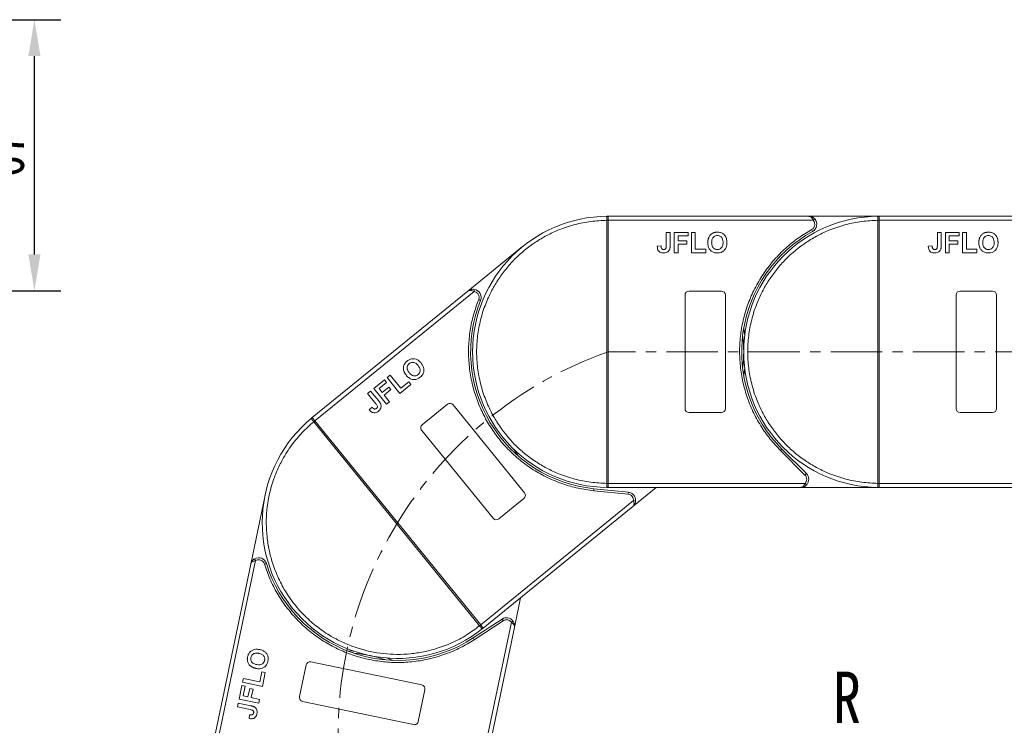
# Model space of a CAD drawing. Header units: millimetres. Extents: x -956 to 636, y -192 to 923.
# Tile 35 of 75: x -409 to -166, y 535 to 709. Entities that reach past the tile are written whole.
import ezdxf

# ---------------------------------------------------------------- set-up
doc = ezdxf.new("R2010")
doc.units = ezdxf.units.MM
doc.linetypes.add('CENTERX2', pattern=[20.32, 12.7, -2.54, 2.54, -2.54])
doc.styles.get("Standard").update_dxf_attribs({"font": '仿宋_GB2312.ttf', "width": 0.8})
doc.styles.add('样式 1', font='仿宋_GB2312.ttf', dxfattribs={"width": 0.8, "height": 6})
doc.dimstyles.new('副本 ISO-45.1', dxfattribs={"dimtxt": 10, "dimasz": 9, "dimexe": 6.5, "dimexo": 0.625, "dimgap": 2.5, "dimtad": 1, "dimdsep": 46, "dimtxsty": 'Standard', "dimcen": 2.5, "dimadec": 0, "dimazin": 0, "dimtfac": 1, "dimtmove": 0, "dimatfit": 3, "dimfxl": 0, "dimarcsym": 0})

# ---------------------------------------------------------------- blocks, each defined once
blk = doc.blocks.new('*D3278')
at = {"color": 0, "lineweight": -2}
for p, q in [((-468.89, 709.13), (-399.32, 709.13)), ((-405.82, 651.13), (-405.82, 700.13)), ((-468.89, 642.13), (-399.32, 642.13))]:
    blk.add_line(p, q, dxfattribs=at)
at = {"color": 0, "lineweight": 9}
for points in [[(-407.32, 700.13), (-404.32, 700.13), (-405.82, 709.13)], [(-407.32, 651.13), (-404.32, 651.13), (-405.82, 642.13)]]:
    blk.add_solid(points, dxfattribs=at)
at = {"layer": 'Defpoints', "color": 0, "lineweight": 9}
for p in [(-469.52, 709.13), (-405.82, 709.13), (-469.52, 642.13)]:
    blk.add_point(p, dxfattribs=at)
at = {"color": 0, "lineweight": 9, "insert": (-413.32, 675.63), "char_height": 10, "attachment_point": 5, "rotation": 90}
blk.add_mtext('67', dxfattribs=at)

msp = doc.modelspace()

# ---------------------------------------------------------------- linework, layer by layer
at = {"color": 7, "linetype": 'Continuous', "lineweight": 15}
for p, q in [((-264.354, 659.559), (-264.354, 659.562)), ((-264.354, 594.563), (-264.354, 659.559)), ((-264.354, 659.559), (-264.004, 659.559)), ((-264.238, 660.56), (-264.004, 660.561)), ((-214.433, 660.561), (-264.004, 660.561)), ((-264.004, 659.561), (-213.315, 659.561)), ((-264.004, 659.559), (-264.004, 594.563)), ((-197.004, 660.561), (-214.433, 660.561)), ((-213.315, 659.561), (-212.942, 659.894)), ((-197.354, 659.559), (-197.354, 659.562)), ((-197.354, 594.563), (-197.354, 659.559)), ((-197.354, 659.559), (-197.004, 659.559)), ((-197.238, 660.56), (-197.004, 660.561)), ((-147.433, 660.561), (-197.004, 660.561)), ((-197.004, 659.561), (-146.315, 659.561)), ((-197.004, 659.559), (-197.004, 594.563)), ((-213.465, 656.811), (-213.707, 657.249)), ((-249.633, 656.561), (-248.671, 656.561)), ((-249.633, 653.325), (-249.633, 656.561)), ((-248.671, 656.561), (-248.671, 653.409)), ((-247.645, 651.561), (-247.645, 656.561)), ((-247.645, 656.561), (-244.248, 656.561)), ((-244.248, 655.728), (-246.684, 655.728)), ((-246.684, 655.728), (-246.684, 654.51)), ((-244.248, 656.561), (-244.248, 655.728)), ((-243.415, 656.561), (-242.453, 656.561)), ((-243.415, 651.561), (-243.415, 656.561)), ((-242.453, 656.561), (-242.453, 652.394)), ((-182.633, 653.325), (-182.633, 656.561)), ((-182.633, 656.561), (-181.671, 656.561)), ((-181.671, 656.561), (-181.671, 653.409)), ((-180.645, 656.561), (-177.248, 656.561)), ((-180.645, 651.561), (-180.645, 656.561)), ((-177.248, 655.728), (-179.684, 655.728)), ((-179.684, 655.728), (-179.684, 654.51)), ((-177.248, 656.561), (-177.248, 655.728)), ((-176.415, 656.561), (-175.453, 656.561)), ((-176.415, 651.561), (-176.415, 656.561)), ((-175.453, 656.561), (-175.453, 652.394)), ((-285.132, 653.059), (-298.657, 642.067)), ((-250.915, 653.228), (-251.876, 653.164)), ((-246.684, 654.51), (-244.568, 654.51)), ((-244.568, 653.676), (-246.684, 653.676)), ((-246.684, 653.676), (-246.684, 651.561)), ((-244.568, 654.51), (-244.568, 653.676)), ((-242.453, 652.394), (-239.889, 652.394)), ((-239.889, 652.394), (-239.889, 651.561)), ((-183.915, 653.228), (-184.876, 653.164)), ((-179.684, 654.51), (-177.568, 654.51)), ((-177.568, 653.676), (-179.684, 653.676)), ((-179.684, 653.676), (-179.684, 651.561)), ((-177.568, 654.51), (-177.568, 653.676)), ((-175.453, 652.394), (-172.889, 652.394)), ((-172.889, 652.394), (-172.889, 651.561)), ((-246.684, 651.561), (-247.645, 651.561)), ((-239.889, 651.561), (-243.415, 651.561)), ((-179.684, 651.561), (-180.645, 651.561)), ((-172.889, 651.561), (-176.415, 651.561)), ((-298.657, 642.067), (-337.127, 610.803)), ((-336.496, 610.027), (-297.159, 641.996)), ((-297.159, 641.996), (-297.08, 642.49)), ((-245.004, 613.061), (-245.004, 641.061)), ((-244.004, 642.061), (-236.004, 642.061)), ((-235.004, 641.061), (-235.004, 613.061)), ((-178.004, 613.061), (-178.004, 641.061)), ((-177.004, 642.061), (-169.004, 642.061)), ((-168.004, 641.061), (-168.004, 613.061)), ((-295.541, 639.767), (-296.005, 639.954)), ((-318.626, 620.685), (-317.88, 621.291)), ((-315.472, 616.804), (-318.626, 620.685)), ((-317.88, 621.291), (-315.252, 618.057)), ((-321.909, 618.016), (-319.273, 620.159)), ((-318.747, 619.512), (-320.637, 617.976)), ((-319.869, 617.031), (-318.228, 618.365)), ((-319.273, 620.159), (-318.747, 619.512)), ((-318.228, 618.365), (-317.702, 617.718)), ((-312.736, 619.028), (-315.472, 616.804)), ((-315.252, 618.057), (-313.262, 619.675)), ((-313.262, 619.675), (-312.736, 619.028)), ((-323.451, 616.763), (-322.705, 617.369)), ((-321.41, 614.252), (-323.451, 616.763)), ((-322.705, 617.369), (-320.717, 614.923)), ((-318.756, 614.136), (-321.909, 618.016)), ((-320.637, 617.976), (-319.869, 617.031)), ((-317.702, 617.718), (-319.344, 616.384)), ((-319.344, 616.384), (-318.009, 614.743)), ((-322.344, 613.368), (-323.05, 612.712)), ((-318.009, 614.743), (-318.756, 614.136)), ((-309.939, 609.06), (-303.73, 614.105)), ((-302.324, 613.96), (-284.665, 592.231)), ((-236.004, 612.061), (-244.004, 612.061)), ((-169.004, 612.061), (-177.004, 612.061)), ((-337.308, 610.655), (-337.127, 610.803)), ((-336.767, 609.805), (-336.769, 609.807)), ((-336.767, 609.805), (-336.495, 610.026)), ((-295.775, 559.365), (-336.767, 609.805)), ((-336.495, 610.026), (-295.504, 559.586)), ((-292.425, 585.924), (-310.084, 607.653)), ((-221.4, 602.666), (-221.046, 603.019)), ((-215.355, 596.622), (-221.4, 602.666)), ((-215.002, 596.975), (-221.046, 603.019)), ((-215.355, 596.622), (-215.002, 596.975)), ((-264.004, 594.563), (-264.354, 594.563)), ((-264.354, 594.56), (-264.354, 594.563)), ((-215.298, 594.561), (-264.004, 594.561)), ((-214.925, 594.228), (-215.298, 594.561)), ((-197.004, 594.563), (-197.354, 594.563)), ((-197.354, 594.56), (-197.354, 594.563)), ((-148.298, 594.561), (-197.004, 594.561)), ((-348.792, 591.656), (-352.356, 574.596)), ((-267.551, 592.744), (-267.499, 593.241)), ((-259.048, 591.865), (-267.551, 592.744)), ((-258.997, 592.362), (-267.499, 593.241)), ((-264.004, 593.561), (-264.238, 593.562)), ((-264.004, 593.561), (-216.416, 593.561)), ((-259.048, 591.865), (-258.997, 592.362)), ((-257.941, 588.821), (-252.108, 593.561)), ((-216.416, 593.561), (-197.004, 593.561)), ((-197.004, 593.561), (-197.238, 593.562)), ((-197.004, 593.561), (-149.416, 593.561)), ((-257.704, 590.302), (-295.502, 559.584)), ((-284.81, 590.824), (-291.018, 585.779)), ((-257.205, 590.279), (-257.704, 590.302)), ((-294.872, 558.808), (-257.941, 588.821)), ((-352.356, 574.596), (-362.493, 526.072)), ((-361.514, 525.868), (-351.148, 575.486)), ((-351.148, 575.486), (-351.398, 575.919)), ((-348.487, 574.777), (-348.965, 574.63)), ((-287.177, 558.954), (-285.64, 566.311)), ((-287.927, 560.253), (-297.888, 512.576)), ((-290.23, 561.036), (-297.382, 556.356)), ((-289.956, 560.618), (-297.109, 555.937)), ((-289.956, 560.618), (-290.23, 561.036)), ((-287.525, 560.549), (-287.927, 560.253)), ((-296.909, 512.371), (-287.177, 558.954)), ((-295.504, 559.586), (-295.775, 559.365)), ((-295.773, 559.363), (-295.775, 559.365)), ((-294.872, 558.808), (-295.054, 558.661)), ((-297.109, 555.937), (-297.382, 556.356)), ((-337.474, 550.472), (-310.066, 544.746)), ((-350.092, 545.498), (-349.567, 548.008)), ((-349.567, 548.008), (-348.751, 547.838)), ((-348.751, 547.838), (-349.472, 544.386)), ((-340.294, 541.866), (-338.658, 549.697)), ((-354.367, 545.409), (-354.17, 546.35)), ((-349.472, 544.386), (-354.367, 545.409)), ((-354.17, 546.35), (-350.092, 545.498)), ((-355.232, 541.268), (-354.537, 544.593)), ((-354.537, 544.593), (-353.721, 544.423)), ((-353.721, 544.423), (-354.22, 542.038)), ((-353.027, 541.789), (-352.595, 543.86)), ((-352.595, 543.86), (-351.779, 543.69)), ((-351.779, 543.69), (-352.212, 541.619)), ((-309.292, 543.562), (-310.928, 535.732)), ((-350.338, 540.245), (-355.232, 541.268)), ((-354.22, 542.038), (-353.027, 541.789)), ((-352.212, 541.619), (-350.141, 541.186)), ((-350.141, 541.186), (-350.338, 540.245)), ((-312.111, 534.957), (-339.519, 540.683)), ((-355.638, 539.322), (-355.442, 540.264)), ((-352.471, 538.661), (-355.638, 539.322)), ((-355.442, 540.264), (-352.356, 539.619)), ((-352.638, 537.386), (-352.771, 536.431))]:
    msp.add_line(p, q, dxfattribs=at)
at = {"color": 1, "linetype": 'CENTERX2', "lineweight": 13}
msp.add_line((47.561, 627.061), (-264.004, 627.061), dxfattribs=at)
at = {"color": 7, "linetype": 'Continuous', "lineweight": 15, "flags": 128}
for points in [[(-230.504, 632.871), (-230.286, 631.428), (-230.252, 631.161)], [(-230.252, 622.961), (-230.286, 622.695), (-230.504, 621.252)], [(-287.221, 602.91), (-287.079, 602.683), (-286.338, 601.425)], [(-328.537, 553.202), (-327.08, 553.12), (-326.812, 553.099)], [(-318.785, 551.422), (-318.531, 551.335), (-317.163, 550.826)]]:
    msp.add_lwpolyline(points, dxfattribs=at)
at = {"color": 7, "linetype": 'Continuous', "lineweight": 15}
for centre, radius, start, end in [((-264.004, 627.061), 33.5, 90.40019, 269.59981), ((-264.267, 629.379), 30.184, 89.50169, 90.1661), ((-264.241, 660.265), 0.295, 36.63988, 89.46164), ((-197.004, 627.061), 33.5, 90.40019, 269.59981), ((-214.433, 658.561), 2, 298.95502, 41.81031), ((-197.267, 629.379), 30.184, 89.50169, 90.1661), ((-197.241, 660.265), 0.295, 36.63988, 89.46164), ((-197.004, 627.061), 34, 118.95502, 225), ((-297.396, 640.515), 2, 338.05502, 80.91031), ((-244.004, 641.061), 1, 90, 180), ((-236.004, 641.061), 1, 0, 90), ((-177.004, 641.061), 1, 90, 180), ((-169.004, 641.061), 1, 0, 90), ((-264.004, 627.061), 34, 158.05502, 264.1), ((-264.004, 627.061), 33.5, 352.96973, 7.03027), ((-303.1, 613.329), 1, 39.1, 129.1), ((-244.004, 613.061), 1, 180, 270), ((-236.004, 613.061), 1, 270, 360), ((-177.004, 613.061), 1, 180, 270), ((-169.004, 613.061), 1, 270, 360), ((-315.999, 584.806), 33.5, 129.50019, 308.69981), ((-337.124, 610.424), 0.295, 75.73988, 128.56164), ((-317.665, 586.439), 30.184, 128.60169, 129.2661), ((-309.308, 608.284), 1, 129.1, 219.1), ((-216.416, 595.561), 2, 318.18969, 45), ((-264.267, 624.744), 30.184, 269.8339, 270.49831), ((-197.267, 624.744), 30.184, 269.8339, 270.49831), ((-285.441, 591.6), 1, 309.1, 39.1), ((-264.241, 593.857), 0.295, 270.53836, 323.36012), ((-259.202, 590.373), 2, 357.28969, 84.1), ((-197.241, 593.857), 0.295, 270.53836, 323.36012), ((-291.649, 586.555), 1, 219.1, 309.1), ((-350.398, 574.187), 2, 17.15502, 120.01031), ((-315.999, 584.806), 34, 197.15502, 303.2), ((-289.135, 559.363), 2, 36.38969, 123.2), ((-314.742, 582.842), 30.184, 308.9339, 309.59831), ((-295.242, 558.888), 0.295, 309.63836, 2.46012), ((-329.701, 519.222), 33.5, 71.16973, 85.23027), ((-337.679, 549.493), 1, 78.2, 168.2), ((-310.271, 543.767), 1, 348.2, 78.2), ((-339.315, 541.662), 1, 168.2, 258.2), ((-311.907, 535.936), 1, 258.2, 348.2)]:
    msp.add_arc(centre, radius, start, end, dxfattribs=at)
at = {"color": 1, "linetype": 'CENTERX2', "lineweight": 13}
msp.add_arc((-230.659, 532.707), 100.073, 109.46357, 266.14113, dxfattribs=at)
at = {"color": 7, "linetype": 'Continuous', "lineweight": 15}
for points, knots in [([(-264.354, 594.563), (-265.667, 594.623), (-268.333, 594.745), (-272.322, 595.559), (-275.966, 596.765), (-279.201, 598.271), (-282.027, 599.949), (-284.688, 601.918), (-287.967, 604.91), (-290.755, 608.374), (-292.957, 612.175), (-294.427, 615.427), (-295.6, 619.083), (-296.343, 623.081), (-296.584, 627.061), (-296.343, 631.042), (-295.6, 635.039), (-294.426, 638.695), (-292.957, 641.947), (-291.309, 644.79), (-289.369, 647.473), (-286.412, 650.783), (-282.978, 653.609), (-279.201, 655.851), (-275.965, 657.358), (-272.322, 658.563), (-268.333, 659.377), (-265.667, 659.499), (-264.354, 659.559)], [0, 0, 0, 0, 0.038862, 0.078912, 0.1200677, 0.1522272, 0.1843815, 0.2172151, 0.2500433, 0.3156185, 0.347778, 0.3799323, 0.4210926, 0.4611415, 0.5, 0.5388632, 0.578912, 0.6200677, 0.6522272, 0.6843815, 0.7172151, 0.7500433, 0.8156185, 0.847778, 0.8799323, 0.9210926, 0.9611404, 1, 1, 1, 1]), ([(-264.354, 659.562), (-264.355, 659.653), (-264.355, 659.817), (-264.354, 660.062), (-264.352, 660.258), (-264.341, 660.405), (-264.321, 660.498), (-264.292, 660.551), (-264.255, 660.557), (-264.238, 660.56)], [0, 0, 0, 0, 0.172016, 0.3127556, 0.4995985, 0.630391, 0.7580256, 0.8892284, 1, 1, 1, 1]), ([(-264.004, 660.441), (-264.004, 660.378), (-264.004, 660.252), (-264.004, 659.958), (-264.004, 659.716), (-264.004, 659.582), (-264.004, 659.561)], [0, 0, 0, 0, 0.3133347, 0.6266911, 0.9400476, 1, 1, 1, 1]), ([(-264.004, 659.561), (-264.004, 659.561), (-264.004, 659.56), (-264.004, 659.56), (-264.004, 659.559), (-264.004, 659.559)], [0, 0, 0, 0, 0.38469928, 0.69234964, 1, 1, 1, 1]), ([(-197.354, 594.563), (-198.667, 594.623), (-201.333, 594.745), (-205.322, 595.559), (-208.966, 596.765), (-212.201, 598.271), (-215.027, 599.949), (-217.688, 601.918), (-220.967, 604.91), (-223.755, 608.374), (-225.957, 612.175), (-227.427, 615.427), (-228.6, 619.083), (-229.343, 623.081), (-229.584, 627.061), (-229.343, 631.042), (-228.6, 635.039), (-227.426, 638.695), (-225.957, 641.947), (-224.309, 644.79), (-222.369, 647.473), (-219.412, 650.783), (-215.978, 653.609), (-212.201, 655.851), (-208.965, 657.358), (-205.322, 658.563), (-201.333, 659.377), (-198.667, 659.499), (-197.354, 659.559)], [0, 0, 0, 0, 0.038862, 0.078912, 0.1200677, 0.1522272, 0.1843815, 0.2172151, 0.2500433, 0.3156185, 0.347778, 0.3799323, 0.4210926, 0.4611415, 0.5, 0.5388632, 0.578912, 0.6200677, 0.6522272, 0.6843815, 0.7172151, 0.7500433, 0.8156185, 0.847778, 0.8799323, 0.9210926, 0.9611404, 1, 1, 1, 1]), ([(-213.315, 659.561), (-213.382, 659.696), (-213.526, 659.984), (-213.805, 660.31), (-214.115, 660.522), (-214.327, 660.548), (-214.433, 660.561)], [0, 0, 0, 0, 0.23435025, 0.49819532, 0.74886904, 1, 1, 1, 1]), ([(-214.433, 660.561), (-214.163, 660.53), (-213.745, 660.482), (-213.246, 660.195), (-213.037, 659.988), (-212.942, 659.894)], [0, 0, 0, 0, 0.4984129, 0.772928, 1, 1, 1, 1]), ([(-197.354, 659.562), (-197.355, 659.653), (-197.355, 659.817), (-197.354, 660.062), (-197.352, 660.258), (-197.341, 660.405), (-197.321, 660.498), (-197.292, 660.551), (-197.255, 660.557), (-197.238, 660.56)], [0, 0, 0, 0, 0.172016, 0.3127556, 0.4995985, 0.630391, 0.7580256, 0.8892284, 1, 1, 1, 1]), ([(-197.004, 660.441), (-197.004, 660.378), (-197.004, 660.252), (-197.004, 659.958), (-197.004, 659.716), (-197.004, 659.582), (-197.004, 659.561)], [0, 0, 0, 0, 0.3133347, 0.6266911, 0.9400476, 1, 1, 1, 1]), ([(-197.004, 659.561), (-197.004, 659.561), (-197.004, 659.56), (-197.004, 659.56), (-197.004, 659.559), (-197.004, 659.559)], [0, 0, 0, 0, 0.38469928, 0.69234964, 1, 1, 1, 1]), ([(-221.4, 602.666), (-222.297, 603.624), (-224.092, 605.541), (-226.364, 608.808), (-228.29, 612.329), (-229.799, 616.095), (-230.857, 620.011), (-231.444, 623.984), (-231.569, 627.957), (-231.24, 631.886), (-230.47, 635.753), (-229.252, 639.537), (-227.59, 643.193), (-225.491, 646.664), (-222.999, 649.866), (-220.175, 652.718), (-217.089, 655.23), (-214.834, 656.576), (-213.707, 657.249)], [0, 0, 0, 0, 0.0616516, 0.1233073, 0.1864354, 0.25, 0.3135645, 0.3766927, 0.4383422, 0.5, 0.5616495, 0.6233073, 0.6864354, 0.75, 0.8135645, 0.8766927, 0.9383443, 1, 1, 1, 1]), ([(-213.707, 657.249), (-213.597, 657.321), (-213.373, 657.467), (-213.127, 657.791), (-212.963, 658.164), (-212.943, 658.43), (-212.933, 658.561)], [0, 0, 0, 0, 0.2455128, 0.5, 0.7544872, 1, 1, 1, 1]), ([(-239.376, 654.031), (-239.376, 654.098), (-239.375, 654.231), (-239.36, 654.438), (-239.335, 654.652), (-239.294, 654.871), (-239.237, 655.09), (-239.181, 655.231), (-239.153, 655.302)], [0, 0, 0, 0, 0.1539502, 0.3081809, 0.478699, 0.6499612, 0.8242026, 1, 1, 1, 1]), ([(-239.153, 655.302), (-239.093, 655.422), (-238.973, 655.662), (-238.656, 656.052), (-238.335, 656.306), (-238.094, 656.416), (-238.065, 656.429)], [0, 0, 0, 0, 0.2508959, 0.50216611, 0.94051172, 1, 1, 1, 1]), ([(-238.415, 654.064), (-238.411, 654.197), (-238.401, 654.534), (-238.283, 655.013), (-237.998, 655.427), (-237.639, 655.682), (-237.287, 655.782), (-237.073, 655.789), (-236.999, 655.792)], [0, 0, 0, 0, 0.1586166, 0.4008637, 0.5730594, 0.7454856, 0.9129852, 1, 1, 1, 1]), ([(-238.065, 656.429), (-238.003, 656.454), (-237.879, 656.504), (-237.695, 656.552), (-237.519, 656.587), (-237.351, 656.609), (-237.182, 656.623), (-237.068, 656.624), (-237.011, 656.625)], [0, 0, 0, 0, 0.1854289, 0.3721896, 0.5277082, 0.6838775, 0.8416784, 1, 1, 1, 1]), ([(-237.011, 656.625), (-236.878, 656.621), (-236.474, 656.607), (-235.82, 656.412), (-235.201, 655.925), (-234.774, 655.218), (-234.643, 654.567), (-234.635, 654.153), (-234.633, 654.054)], [0, 0, 0, 0, 0.1013981, 0.3069957, 0.5061443, 0.6852619, 0.9245571, 1, 1, 1, 1]), ([(-236.999, 655.792), (-236.865, 655.783), (-236.595, 655.767), (-236.211, 655.598), (-235.9, 655.31), (-235.662, 654.848), (-235.599, 654.419), (-235.595, 654.133), (-235.594, 654.078)], [0, 0, 0, 0, 0.1602922, 0.3219224, 0.4907614, 0.6575692, 0.9338827, 1, 1, 1, 1]), ([(-172.376, 654.031), (-172.376, 654.098), (-172.375, 654.231), (-172.36, 654.438), (-172.335, 654.652), (-172.294, 654.871), (-172.237, 655.09), (-172.181, 655.231), (-172.153, 655.302)], [0, 0, 0, 0, 0.1539502, 0.3081809, 0.478699, 0.6499612, 0.8242026, 1, 1, 1, 1]), ([(-172.153, 655.302), (-172.093, 655.422), (-171.973, 655.662), (-171.656, 656.052), (-171.335, 656.306), (-171.094, 656.416), (-171.065, 656.429)], [0, 0, 0, 0, 0.2508959, 0.5021661, 0.9405117, 1, 1, 1, 1]), ([(-171.415, 654.064), (-171.411, 654.197), (-171.401, 654.534), (-171.283, 655.013), (-170.998, 655.427), (-170.639, 655.682), (-170.287, 655.782), (-170.073, 655.789), (-169.999, 655.792)], [0, 0, 0, 0, 0.15861661, 0.40086372, 0.57305935, 0.74548557, 0.91298519, 1, 1, 1, 1]), ([(-171.065, 656.429), (-171.003, 656.454), (-170.879, 656.504), (-170.695, 656.552), (-170.519, 656.587), (-170.351, 656.609), (-170.182, 656.623), (-170.068, 656.624), (-170.011, 656.625)], [0, 0, 0, 0, 0.1854289, 0.3721896, 0.5277082, 0.6838775, 0.8416784, 1, 1, 1, 1]), ([(-170.011, 656.625), (-169.878, 656.621), (-169.474, 656.607), (-168.82, 656.412), (-168.201, 655.925), (-167.774, 655.218), (-167.643, 654.567), (-167.635, 654.153), (-167.633, 654.054)], [0, 0, 0, 0, 0.1013981, 0.3069957, 0.5061443, 0.6852619, 0.9245571, 1, 1, 1, 1]), ([(-169.999, 655.792), (-169.865, 655.783), (-169.595, 655.767), (-169.211, 655.598), (-168.9, 655.31), (-168.662, 654.848), (-168.599, 654.419), (-168.595, 654.133), (-168.594, 654.078)], [0, 0, 0, 0, 0.16029217, 0.32192242, 0.49076139, 0.65756923, 0.93388265, 1, 1, 1, 1]), ([(-250.332, 651.497), (-250.465, 651.503), (-250.77, 651.515), (-251.221, 651.677), (-251.58, 652.002), (-251.835, 652.51), (-251.86, 652.906), (-251.876, 653.164)], [0, 0, 0, 0, 0.1552919, 0.3531453, 0.543243, 0.704067, 1, 1, 1, 1]), ([(-250.784, 652.606), (-250.803, 652.643), (-250.841, 652.718), (-250.869, 652.831), (-250.889, 652.937), (-250.901, 653.033), (-250.91, 653.13), (-250.913, 653.195), (-250.915, 653.228)], [0, 0, 0, 0, 0.1938055, 0.3931273, 0.5440688, 0.6954121, 0.8476129, 1, 1, 1, 1]), ([(-250.27, 652.33), (-250.311, 652.332), (-250.395, 652.335), (-250.505, 652.367), (-250.599, 652.412), (-250.671, 652.467), (-250.735, 652.531), (-250.768, 652.581), (-250.784, 652.606)], [0, 0, 0, 0, 0.202387, 0.4109073, 0.5578292, 0.7094718, 0.8532239, 1, 1, 1, 1]), ([(-248.78, 652.458), (-248.834, 652.334), (-248.942, 652.085), (-249.246, 651.782), (-249.711, 651.534), (-250.098, 651.511), (-250.332, 651.497)], [0, 0, 0, 0, 0.2064605, 0.4135145, 0.6452106, 1, 1, 1, 1]), ([(-249.633, 653.325), (-249.635, 653.191), (-249.64, 652.961), (-249.689, 652.682), (-249.78, 652.502), (-249.898, 652.406), (-250.064, 652.34), (-250.191, 652.334), (-250.27, 652.33)], [0, 0, 0, 0, 0.29202728, 0.5048541, 0.61390458, 0.72368495, 0.82981647, 1, 1, 1, 1]), ([(-248.671, 653.409), (-248.672, 653.342), (-248.673, 653.209), (-248.682, 653.029), (-248.696, 652.87), (-248.716, 652.732), (-248.739, 652.594), (-248.767, 652.504), (-248.78, 652.458)], [0, 0, 0, 0, 0.2082698, 0.416707, 0.5614806, 0.7065734, 0.8528245, 1, 1, 1, 1]), ([(-236.997, 651.497), (-237.131, 651.501), (-237.534, 651.515), (-238.195, 651.705), (-238.816, 652.194), (-239.241, 652.904), (-239.367, 653.541), (-239.374, 653.943), (-239.376, 654.031)], [0, 0, 0, 0, 0.1021706, 0.3092201, 0.51365, 0.6922749, 0.9324126, 1, 1, 1, 1]), ([(-236.999, 652.33), (-237.134, 652.339), (-237.404, 652.358), (-237.785, 652.539), (-238.108, 652.84), (-238.357, 653.333), (-238.411, 653.765), (-238.414, 654.036), (-238.415, 654.064)], [0, 0, 0, 0, 0.15970987, 0.32042921, 0.49107352, 0.67705027, 0.96629027, 1, 1, 1, 1]), ([(-235.594, 654.078), (-235.598, 653.945), (-235.61, 653.569), (-235.75, 653.047), (-236.096, 652.627), (-236.473, 652.397), (-236.793, 652.336), (-236.967, 652.331), (-236.999, 652.33)], [0, 0, 0, 0, 0.1585903, 0.4472388, 0.6203806, 0.7935748, 0.9612953, 1, 1, 1, 1]), ([(-234.633, 654.054), (-234.636, 653.921), (-234.646, 653.518), (-234.788, 652.878), (-235.18, 652.216), (-235.754, 651.75), (-236.393, 651.524), (-236.815, 651.505), (-236.997, 651.497)], [0, 0, 0, 0, 0.1018882, 0.3073435, 0.4929627, 0.6786474, 0.8607914, 1, 1, 1, 1]), ([(-183.332, 651.497), (-183.465, 651.503), (-183.77, 651.515), (-184.221, 651.677), (-184.58, 652.002), (-184.835, 652.51), (-184.86, 652.906), (-184.876, 653.164)], [0, 0, 0, 0, 0.1552919, 0.3531453, 0.543243, 0.704067, 1, 1, 1, 1]), ([(-183.784, 652.606), (-183.803, 652.643), (-183.841, 652.718), (-183.869, 652.831), (-183.889, 652.937), (-183.901, 653.033), (-183.91, 653.13), (-183.913, 653.195), (-183.915, 653.228)], [0, 0, 0, 0, 0.1938055, 0.3931273, 0.5440688, 0.6954121, 0.8476129, 1, 1, 1, 1]), ([(-183.27, 652.33), (-183.311, 652.332), (-183.395, 652.335), (-183.505, 652.367), (-183.599, 652.412), (-183.671, 652.467), (-183.735, 652.531), (-183.768, 652.581), (-183.784, 652.606)], [0, 0, 0, 0, 0.202387, 0.4109073, 0.5578292, 0.7094718, 0.8532239, 1, 1, 1, 1]), ([(-181.78, 652.458), (-181.834, 652.334), (-181.942, 652.085), (-182.246, 651.782), (-182.711, 651.534), (-183.098, 651.511), (-183.332, 651.497)], [0, 0, 0, 0, 0.2064605, 0.4135145, 0.6452106, 1, 1, 1, 1]), ([(-182.633, 653.325), (-182.635, 653.191), (-182.64, 652.961), (-182.689, 652.682), (-182.78, 652.502), (-182.898, 652.406), (-183.064, 652.34), (-183.191, 652.334), (-183.27, 652.33)], [0, 0, 0, 0, 0.2920273, 0.5048541, 0.6139046, 0.723685, 0.8298165, 1, 1, 1, 1]), ([(-181.671, 653.409), (-181.672, 653.342), (-181.673, 653.209), (-181.682, 653.029), (-181.696, 652.87), (-181.716, 652.732), (-181.739, 652.594), (-181.767, 652.504), (-181.78, 652.458)], [0, 0, 0, 0, 0.2082698, 0.416707, 0.5614806, 0.7065734, 0.8528245, 1, 1, 1, 1]), ([(-169.997, 651.497), (-170.131, 651.501), (-170.534, 651.515), (-171.195, 651.705), (-171.816, 652.194), (-172.241, 652.904), (-172.367, 653.541), (-172.374, 653.943), (-172.376, 654.031)], [0, 0, 0, 0, 0.1021706, 0.3092201, 0.51365, 0.6922749, 0.9324126, 1, 1, 1, 1]), ([(-169.999, 652.33), (-170.134, 652.339), (-170.404, 652.358), (-170.785, 652.539), (-171.108, 652.84), (-171.357, 653.333), (-171.411, 653.765), (-171.414, 654.036), (-171.415, 654.064)], [0, 0, 0, 0, 0.1597099, 0.3204292, 0.4910735, 0.6770503, 0.9662903, 1, 1, 1, 1]), ([(-168.594, 654.078), (-168.598, 653.945), (-168.61, 653.569), (-168.75, 653.047), (-169.096, 652.627), (-169.473, 652.397), (-169.793, 652.336), (-169.967, 652.331), (-169.999, 652.33)], [0, 0, 0, 0, 0.1585903, 0.4472388, 0.6203806, 0.7935748, 0.9612953, 1, 1, 1, 1]), ([(-167.633, 654.054), (-167.636, 653.921), (-167.646, 653.518), (-167.788, 652.878), (-168.18, 652.216), (-168.754, 651.75), (-169.393, 651.524), (-169.815, 651.505), (-169.997, 651.497)], [0, 0, 0, 0, 0.1018882, 0.3073435, 0.4929627, 0.6786474, 0.8607914, 1, 1, 1, 1]), ([(-298.657, 642.067), (-298.429, 642.213), (-298.074, 642.44), (-297.506, 642.531), (-297.213, 642.503), (-297.08, 642.49)], [0, 0, 0, 0, 0.4984129, 0.772928, 1, 1, 1, 1]), ([(-297.159, 641.996), (-297.297, 642.058), (-297.59, 642.191), (-298.012, 642.268), (-298.386, 642.237), (-298.567, 642.124), (-298.657, 642.067)], [0, 0, 0, 0, 0.2343503, 0.4981953, 0.748869, 1, 1, 1, 1]), ([(-296.005, 639.954), (-295.965, 640.079), (-295.884, 640.334), (-295.897, 640.741), (-296.005, 641.133), (-296.157, 641.353), (-296.232, 641.461)], [0, 0, 0, 0, 0.2455128, 0.5, 0.7544872, 1, 1, 1, 1]), ([(-267.551, 592.744), (-268.852, 592.921), (-271.453, 593.276), (-275.277, 594.379), (-278.992, 595.897), (-282.539, 597.869), (-285.83, 600.24), (-288.79, 602.953), (-291.393, 605.957), (-293.616, 609.214), (-295.458, 612.701), (-296.898, 616.405), (-297.914, 620.29), (-298.474, 624.308), (-298.56, 628.364), (-298.167, 632.359), (-297.357, 636.254), (-296.455, 638.721), (-296.005, 639.954)], [0, 0, 0, 0, 0.0616516, 0.1233073, 0.1864354, 0.25, 0.3135645, 0.3766927, 0.4383422, 0.5, 0.5616495, 0.6233073, 0.6864354, 0.75, 0.8135645, 0.8766927, 0.9383443, 1, 1, 1, 1]), ([(-314.524, 622.395), (-314.553, 622.526), (-314.612, 622.788), (-314.612, 623.291), (-314.523, 623.69), (-314.405, 623.927), (-314.391, 623.956)], [0, 0, 0, 0, 0.2508959, 0.5021661, 0.9405117, 1, 1, 1, 1]), ([(-314.391, 623.956), (-314.359, 624.014), (-314.294, 624.131), (-314.181, 624.285), (-314.067, 624.423), (-313.951, 624.546), (-313.828, 624.664), (-313.741, 624.736), (-313.697, 624.773)], [0, 0, 0, 0, 0.1854289, 0.3721896, 0.5277082, 0.6838775, 0.8416784, 1, 1, 1, 1]), ([(-313.697, 624.773), (-313.591, 624.853), (-313.269, 625.098), (-312.638, 625.359), (-311.851, 625.371), (-311.073, 625.092), (-310.561, 624.669), (-310.293, 624.353), (-310.229, 624.278)], [0, 0, 0, 0, 0.1013981, 0.3069957, 0.5061443, 0.6852619, 0.9245571, 1, 1, 1, 1]), ([(-313.171, 621.9), (-313.252, 622.006), (-313.457, 622.274), (-313.667, 622.72), (-313.707, 623.221), (-313.59, 623.645), (-313.379, 623.944), (-313.217, 624.085), (-313.162, 624.134)], [0, 0, 0, 0, 0.1586166, 0.4008637, 0.5730594, 0.7454856, 0.9129852, 1, 1, 1, 1]), ([(-313.162, 624.134), (-313.052, 624.212), (-312.832, 624.369), (-312.428, 624.48), (-312.005, 624.453), (-311.529, 624.245), (-311.21, 623.951), (-311.026, 623.732), (-310.991, 623.69)], [0, 0, 0, 0, 0.16029217, 0.32192242, 0.49076139, 0.65756923, 0.93388265, 1, 1, 1, 1]), ([(-310.991, 623.69), (-310.91, 623.584), (-310.682, 623.285), (-310.461, 622.791), (-310.465, 622.247), (-310.613, 621.831), (-310.822, 621.581), (-310.954, 621.468), (-310.979, 621.447)], [0, 0, 0, 0, 0.1585903, 0.4472388, 0.6203806, 0.7935748, 0.9612953, 1, 1, 1, 1]), ([(-310.229, 624.278), (-310.148, 624.172), (-309.902, 623.853), (-309.609, 623.267), (-309.495, 622.506), (-309.646, 621.782), (-310, 621.204), (-310.315, 620.923), (-310.452, 620.802)], [0, 0, 0, 0, 0.1018882, 0.3073435, 0.4929627, 0.6786474, 0.8607914, 1, 1, 1, 1]), ([(-313.896, 621.268), (-313.938, 621.32), (-314.021, 621.424), (-314.14, 621.594), (-314.256, 621.775), (-314.362, 621.972), (-314.456, 622.178), (-314.502, 622.323), (-314.524, 622.395)], [0, 0, 0, 0, 0.1539502, 0.3081809, 0.478699, 0.6499612, 0.8242026, 1, 1, 1, 1]), ([(-310.452, 620.802), (-310.558, 620.721), (-310.88, 620.477), (-311.513, 620.208), (-312.303, 620.196), (-313.081, 620.479), (-313.58, 620.894), (-313.839, 621.201), (-313.896, 621.268)], [0, 0, 0, 0, 0.1021706, 0.3092201, 0.51365, 0.6922749, 0.9324126, 1, 1, 1, 1]), ([(-310.979, 621.447), (-311.089, 621.369), (-311.311, 621.213), (-311.72, 621.114), (-312.161, 621.143), (-312.665, 621.369), (-312.979, 621.67), (-313.153, 621.878), (-313.171, 621.9)], [0, 0, 0, 0, 0.1597099, 0.3204292, 0.4910735, 0.6770503, 0.9662903, 1, 1, 1, 1]), ([(-321.851, 612.967), (-321.889, 612.984), (-321.966, 613.018), (-322.059, 613.089), (-322.14, 613.158), (-322.211, 613.225), (-322.279, 613.295), (-322.322, 613.343), (-322.344, 613.368)], [0, 0, 0, 0, 0.1938055, 0.3931273, 0.5440688, 0.6954121, 0.8476129, 1, 1, 1, 1]), ([(-321.41, 614.252), (-321.328, 614.146), (-321.187, 613.964), (-321.049, 613.717), (-321.006, 613.52), (-321.036, 613.371), (-321.124, 613.215), (-321.219, 613.13), (-321.277, 613.078)], [0, 0, 0, 0, 0.2920273, 0.5048541, 0.6139046, 0.723685, 0.8298165, 1, 1, 1, 1]), ([(-320.202, 614.117), (-320.166, 613.986), (-320.093, 613.725), (-320.137, 613.298), (-320.342, 612.812), (-320.627, 612.55), (-320.8, 612.392)], [0, 0, 0, 0, 0.2064605, 0.4135145, 0.6452106, 1, 1, 1, 1]), ([(-320.717, 614.923), (-320.676, 614.871), (-320.593, 614.767), (-320.486, 614.622), (-320.397, 614.49), (-320.325, 614.37), (-320.256, 614.248), (-320.22, 614.161), (-320.202, 614.117)], [0, 0, 0, 0, 0.20826979, 0.416707, 0.56148059, 0.70657343, 0.85282453, 1, 1, 1, 1]), ([(-320.8, 612.392), (-320.907, 612.312), (-321.151, 612.13), (-321.604, 611.97), (-322.088, 611.997), (-322.605, 612.23), (-322.875, 612.522), (-323.05, 612.712)], [0, 0, 0, 0, 0.1552919, 0.3531453, 0.543243, 0.704067, 1, 1, 1, 1]), ([(-321.277, 613.078), (-321.31, 613.053), (-321.377, 613.002), (-321.483, 612.957), (-321.584, 612.933), (-321.675, 612.931), (-321.765, 612.941), (-321.822, 612.958), (-321.851, 612.967)], [0, 0, 0, 0, 0.20238704, 0.41090731, 0.55782922, 0.70947182, 0.85322392, 1, 1, 1, 1]), ([(-295.775, 559.365), (-296.832, 558.584), (-298.978, 556.997), (-302.587, 555.113), (-306.175, 553.751), (-309.636, 552.879), (-312.887, 552.399), (-316.194, 552.249), (-320.625, 552.503), (-324.973, 553.433), (-329.08, 554.994), (-332.271, 556.591), (-335.488, 558.688), (-338.585, 561.322), (-341.283, 564.259), (-343.606, 567.5), (-345.551, 571.07), (-346.946, 574.648), (-347.856, 578.098), (-348.37, 581.345), (-348.557, 584.649), (-348.35, 589.083), (-347.467, 593.442), (-345.95, 597.564), (-344.389, 600.774), (-342.322, 604.007), (-339.739, 607.154), (-337.748, 608.93), (-336.767, 609.805)], [0, 0, 0, 0, 0.038862, 0.078912, 0.1200677, 0.1522272, 0.1843815, 0.2172151, 0.2500433, 0.3156185, 0.347778, 0.3799323, 0.4210926, 0.4611415, 0.5, 0.5388632, 0.578912, 0.6200677, 0.6522272, 0.6843815, 0.7172151, 0.7500433, 0.8156185, 0.847778, 0.8799323, 0.9210926, 0.9611404, 1, 1, 1, 1]), ([(-336.769, 609.807), (-336.826, 609.877), (-336.93, 610.005), (-337.084, 610.195), (-337.206, 610.349), (-337.29, 610.47), (-337.333, 610.554), (-337.344, 610.614), (-337.319, 610.642), (-337.308, 610.655)], [0, 0, 0, 0, 0.172016, 0.3127556, 0.4995985, 0.630391, 0.7580256, 0.8892284, 1, 1, 1, 1]), ([(-337.052, 610.71), (-337.012, 610.661), (-336.932, 610.563), (-336.747, 610.336), (-336.594, 610.147), (-336.51, 610.044), (-336.496, 610.027)], [0, 0, 0, 0, 0.3133347, 0.6266911, 0.9400476, 1, 1, 1, 1]), ([(-336.496, 610.027), (-336.496, 610.027), (-336.496, 610.027), (-336.496, 610.026), (-336.495, 610.026), (-336.495, 610.026)], [0, 0, 0, 0, 0.38469928, 0.69234964, 1, 1, 1, 1]), ([(-264.238, 593.562), (-264.255, 593.565), (-264.292, 593.571), (-264.322, 593.625), (-264.341, 593.718), (-264.352, 593.864), (-264.354, 594.06), (-264.355, 594.305), (-264.355, 594.469), (-264.354, 594.56)], [0, 0, 0, 0, 0.1119973, 0.2448439, 0.3691679, 0.5008987, 0.6875333, 0.8281382, 1, 1, 1, 1]), ([(-264.004, 594.563), (-264.004, 594.563), (-264.004, 594.562), (-264.004, 594.562), (-264.004, 594.561), (-264.004, 594.561)], [0, 0, 0, 0, 0.3846661, 0.6923333, 1, 1, 1, 1]), ([(-264.004, 594.561), (-264.004, 594.449), (-264.004, 594.224), (-264.004, 593.925), (-264.004, 593.757), (-264.004, 593.691), (-264.004, 593.681)], [0, 0, 0, 0, 0.3133566, 0.6267132, 0.9400698, 1, 1, 1, 1]), ([(-216.416, 593.561), (-216.31, 593.574), (-216.098, 593.6), (-215.789, 593.812), (-215.51, 594.138), (-215.366, 594.426), (-215.298, 594.561)], [0, 0, 0, 0, 0.2515188, 0.5017844, 0.7656323, 1, 1, 1, 1]), ([(-214.925, 594.228), (-215.02, 594.134), (-215.23, 593.927), (-215.728, 593.64), (-216.146, 593.592), (-216.416, 593.561)], [0, 0, 0, 0, 0.2270634, 0.50158693, 1, 1, 1, 1]), ([(-197.238, 593.562), (-197.255, 593.565), (-197.292, 593.571), (-197.322, 593.625), (-197.341, 593.718), (-197.352, 593.864), (-197.354, 594.06), (-197.355, 594.305), (-197.355, 594.469), (-197.354, 594.56)], [0, 0, 0, 0, 0.1119973, 0.2448439, 0.3691679, 0.5008987, 0.6875333, 0.8281382, 1, 1, 1, 1]), ([(-197.004, 594.563), (-197.004, 594.563), (-197.004, 594.562), (-197.004, 594.562), (-197.004, 594.561), (-197.004, 594.561)], [0, 0, 0, 0, 0.3846661, 0.6923333, 1, 1, 1, 1]), ([(-197.004, 594.561), (-197.004, 594.449), (-197.004, 594.224), (-197.004, 593.925), (-197.004, 593.757), (-197.004, 593.691), (-197.004, 593.681)], [0, 0, 0, 0, 0.3133566, 0.6267132, 0.9400698, 1, 1, 1, 1]), ([(-257.941, 588.821), (-257.867, 588.898), (-257.719, 589.052), (-257.612, 589.412), (-257.601, 589.84), (-257.671, 590.154), (-257.704, 590.302)], [0, 0, 0, 0, 0.2515188, 0.5017844, 0.7656323, 1, 1, 1, 1]), ([(-257.205, 590.279), (-257.219, 590.146), (-257.251, 589.853), (-257.457, 589.316), (-257.751, 589.015), (-257.941, 588.821)], [0, 0, 0, 0, 0.2270634, 0.5015869, 1, 1, 1, 1]), ([(-352.356, 574.596), (-352.27, 574.854), (-352.138, 575.253), (-351.755, 575.683), (-351.509, 575.845), (-351.398, 575.919)], [0, 0, 0, 0, 0.4984129, 0.772928, 1, 1, 1, 1]), ([(-351.148, 575.486), (-351.294, 575.448), (-351.606, 575.366), (-351.982, 575.159), (-352.253, 574.899), (-352.321, 574.697), (-352.356, 574.596)], [0, 0, 0, 0, 0.2343503, 0.4981953, 0.748869, 1, 1, 1, 1]), ([(-348.965, 574.63), (-349.013, 574.752), (-349.11, 575.001), (-349.377, 575.308), (-349.708, 575.545), (-349.965, 575.619), (-350.091, 575.656)], [0, 0, 0, 0, 0.24551284, 0.5, 0.75448716, 1, 1, 1, 1]), ([(-297.109, 555.937), (-298.23, 555.255), (-300.473, 553.889), (-304.136, 552.334), (-307.977, 551.169), (-311.972, 550.462), (-316.022, 550.226), (-320.03, 550.465), (-323.945, 551.155), (-327.724, 552.28), (-331.352, 553.825), (-334.806, 555.791), (-338.045, 558.165), (-341.013, 560.93), (-343.639, 564.024), (-345.853, 567.372), (-347.68, 570.906), (-348.537, 573.388), (-348.965, 574.63)], [0, 0, 0, 0, 0.0616516, 0.1233073, 0.1864354, 0.25, 0.3135645, 0.3766927, 0.4383422, 0.5, 0.5616495, 0.6233073, 0.6864354, 0.75, 0.8135645, 0.8766927, 0.9383443, 1, 1, 1, 1]), ([(-287.177, 558.954), (-287.168, 559.06), (-287.15, 559.273), (-287.294, 559.619), (-287.556, 559.959), (-287.809, 560.159), (-287.927, 560.253)], [0, 0, 0, 0, 0.2515188, 0.50178442, 0.76563227, 1, 1, 1, 1]), ([(-287.525, 560.549), (-287.452, 560.437), (-287.293, 560.19), (-287.113, 559.643), (-287.152, 559.224), (-287.177, 558.954)], [0, 0, 0, 0, 0.2270634, 0.5015869, 1, 1, 1, 1]), ([(-295.054, 558.661), (-295.069, 558.653), (-295.102, 558.634), (-295.158, 558.658), (-295.232, 558.718), (-295.333, 558.824), (-295.458, 558.975), (-295.613, 559.164), (-295.717, 559.292), (-295.773, 559.363)], [0, 0, 0, 0, 0.11199725, 0.24484387, 0.3691679, 0.50089869, 0.68753328, 0.82813816, 1, 1, 1, 1]), ([(-295.504, 559.586), (-295.504, 559.586), (-295.503, 559.585), (-295.503, 559.585), (-295.503, 559.584), (-295.502, 559.584)], [0, 0, 0, 0, 0.3846661, 0.6923333, 1, 1, 1, 1]), ([(-295.502, 559.584), (-295.432, 559.497), (-295.29, 559.322), (-295.101, 559.091), (-294.996, 558.96), (-294.954, 558.909), (-294.947, 558.901)], [0, 0, 0, 0, 0.3133566, 0.6267132, 0.9400698, 1, 1, 1, 1]), ([(-353.12, 551.69), (-353.088, 551.82), (-352.992, 552.212), (-352.668, 552.813), (-352.065, 553.319), (-351.285, 553.593), (-350.621, 553.588), (-350.214, 553.511), (-350.117, 553.493)], [0, 0, 0, 0, 0.1013981, 0.3069957, 0.5061443, 0.6852619, 0.9245571, 1, 1, 1, 1]), ([(-352.302, 551.531), (-352.266, 551.661), (-352.195, 551.922), (-351.951, 552.263), (-351.605, 552.509), (-351.105, 552.648), (-350.672, 552.621), (-350.391, 552.567), (-350.337, 552.556)], [0, 0, 0, 0, 0.1602922, 0.3219224, 0.4907614, 0.6575692, 0.9338827, 1, 1, 1, 1]), ([(-350.337, 552.556), (-350.207, 552.525), (-349.842, 552.437), (-349.36, 552.193), (-349.019, 551.768), (-348.871, 551.352), (-348.876, 551.026), (-348.908, 550.855), (-348.914, 550.823)], [0, 0, 0, 0, 0.1585903, 0.4472388, 0.6203806, 0.7935748, 0.9612953, 1, 1, 1, 1]), ([(-350.117, 553.493), (-349.987, 553.462), (-349.595, 553.37), (-348.998, 553.1), (-348.43, 552.581), (-348.091, 551.924), (-348.001, 551.252), (-348.068, 550.835), (-348.097, 550.655)], [0, 0, 0, 0, 0.1018882, 0.3073435, 0.4929627, 0.6786474, 0.8607914, 1, 1, 1, 1]), ([(-353.143, 550.618), (-353.155, 550.684), (-353.179, 550.816), (-353.188, 551.006), (-353.187, 551.185), (-353.174, 551.354), (-353.153, 551.522), (-353.131, 551.634), (-353.12, 551.69)], [0, 0, 0, 0, 0.1854289, 0.3721896, 0.5277082, 0.6838775, 0.8416784, 1, 1, 1, 1]), ([(-352.263, 549.323), (-352.368, 549.406), (-352.578, 549.573), (-352.896, 549.963), (-353.078, 550.329), (-353.136, 550.587), (-353.143, 550.618)], [0, 0, 0, 0, 0.2508959, 0.5021661, 0.9405117, 1, 1, 1, 1]), ([(-350.9, 549.793), (-351.03, 549.824), (-351.358, 549.902), (-351.802, 550.116), (-352.149, 550.479), (-352.326, 550.882), (-352.351, 551.248), (-352.314, 551.459), (-352.302, 551.531)], [0, 0, 0, 0, 0.1586166, 0.4008637, 0.5730594, 0.7454856, 0.9129852, 1, 1, 1, 1]), ([(-348.097, 550.655), (-348.129, 550.525), (-348.225, 550.133), (-348.546, 549.526), (-349.152, 549.017), (-349.934, 548.746), (-350.583, 548.754), (-350.978, 548.828), (-351.064, 548.845)], [0, 0, 0, 0, 0.1021706, 0.3092201, 0.51365, 0.6922749, 0.9324126, 1, 1, 1, 1]), ([(-348.914, 550.823), (-348.95, 550.693), (-349.023, 550.433), (-349.279, 550.097), (-349.639, 549.842), (-350.173, 549.699), (-350.606, 549.735), (-350.872, 549.787), (-350.9, 549.793)], [0, 0, 0, 0, 0.1597099, 0.3204292, 0.4910735, 0.6770503, 0.9662903, 1, 1, 1, 1]), ([(-351.064, 548.845), (-351.13, 548.859), (-351.26, 548.887), (-351.459, 548.944), (-351.663, 549.011), (-351.87, 549.097), (-352.073, 549.197), (-352.199, 549.281), (-352.263, 549.323)], [0, 0, 0, 0, 0.15395018, 0.3081809, 0.47869905, 0.64996124, 0.82420256, 1, 1, 1, 1]), ([(-352.471, 538.661), (-352.34, 538.631), (-352.116, 538.579), (-351.853, 538.474), (-351.695, 538.348), (-351.625, 538.213), (-351.595, 538.037), (-351.615, 537.911), (-351.627, 537.834)], [0, 0, 0, 0, 0.2920273, 0.5048541, 0.6139046, 0.723685, 0.8298165, 1, 1, 1, 1]), ([(-352.356, 539.619), (-352.291, 539.605), (-352.161, 539.576), (-351.987, 539.531), (-351.834, 539.485), (-351.703, 539.436), (-351.572, 539.385), (-351.49, 539.34), (-351.448, 539.318)], [0, 0, 0, 0, 0.2082698, 0.416707, 0.5614806, 0.7065734, 0.8528245, 1, 1, 1, 1]), ([(-351.448, 539.318), (-351.337, 539.239), (-351.116, 539.083), (-350.882, 538.724), (-350.733, 538.217), (-350.79, 537.834), (-350.824, 537.602)], [0, 0, 0, 0, 0.2064605, 0.4135145, 0.6452106, 1, 1, 1, 1]), ([(-350.824, 537.602), (-350.857, 537.473), (-350.932, 537.177), (-351.182, 536.768), (-351.574, 536.484), (-352.123, 536.338), (-352.516, 536.395), (-352.771, 536.431)], [0, 0, 0, 0, 0.1552919, 0.3531453, 0.543243, 0.704067, 1, 1, 1, 1]), ([(-352.002, 537.386), (-352.042, 537.375), (-352.124, 537.353), (-352.24, 537.349), (-352.348, 537.351), (-352.444, 537.359), (-352.541, 537.37), (-352.605, 537.381), (-352.638, 537.386)], [0, 0, 0, 0, 0.1938055, 0.3931273, 0.5440688, 0.6954121, 0.8476129, 1, 1, 1, 1]), ([(-351.627, 537.834), (-351.637, 537.793), (-351.657, 537.712), (-351.711, 537.61), (-351.774, 537.528), (-351.843, 537.468), (-351.919, 537.42), (-351.974, 537.397), (-352.002, 537.386)], [0, 0, 0, 0, 0.202387, 0.4109073, 0.5578292, 0.7094718, 0.8532239, 1, 1, 1, 1])]:
    msp.add_open_spline(points, degree=3, knots=knots, dxfattribs=at)
for points in [[(-264.004, 660.561), (-264.004, 660.556), (-264.004, 660.545), (-264.004, 660.476), (-264.004, 660.441)], [(-212.933, 658.561), (-212.95, 658.745), (-212.985, 659.114), (-213.205, 659.412), (-213.315, 659.561)], [(-197.004, 660.561), (-197.004, 660.556), (-197.004, 660.545), (-197.004, 660.476), (-197.004, 660.441)], [(-296.232, 641.461), (-296.362, 641.593), (-296.621, 641.857), (-296.98, 641.95), (-297.159, 641.996)], [(-337.127, 610.803), (-337.124, 610.799), (-337.117, 610.791), (-337.073, 610.737), (-337.052, 610.71)], [(-214.916, 595.561), (-214.937, 595.76), (-214.977, 596.157), (-215.229, 596.467), (-215.355, 596.622)], [(-215.298, 594.561), (-215.188, 594.71), (-214.969, 595.008), (-214.934, 595.377), (-214.916, 595.561)], [(-264.004, 593.681), (-264.004, 593.646), (-264.004, 593.577), (-264.004, 593.566), (-264.004, 593.561)], [(-258.038, 591.319), (-258.18, 591.46), (-258.462, 591.743), (-258.853, 591.824), (-259.048, 591.865)], [(-197.004, 593.681), (-197.004, 593.646), (-197.004, 593.577), (-197.004, 593.566), (-197.004, 593.561)], [(-257.704, 590.302), (-257.713, 590.487), (-257.731, 590.857), (-257.936, 591.165), (-258.038, 591.319)], [(-350.091, 575.656), (-350.275, 575.676), (-350.643, 575.717), (-350.98, 575.563), (-351.148, 575.486)], [(-288.828, 560.831), (-289.027, 560.852), (-289.424, 560.893), (-289.779, 560.709), (-289.956, 560.618)], [(-287.927, 560.253), (-288.051, 560.391), (-288.298, 560.666), (-288.651, 560.776), (-288.828, 560.831)], [(-294.947, 558.901), (-294.925, 558.874), (-294.882, 558.82), (-294.875, 558.812), (-294.872, 558.808)]]:
    msp.add_open_spline(points, degree=3, dxfattribs=at)

# ---------------------------------------------------------------- texts
at = {"color": 5, "lineweight": 9, "ltscale": 10, "insert": (-201.529, 548.058), "char_height": 12.675, "attachment_point": 3, "style": '样式 1'}
msp.add_mtext_dynamic_manual_height_columns('R', width=7.42965, gutter_width=12.5, heights=[3.963], dxfattribs=at)

# ---------------------------------------------------------------- dimensions: what is measured, and where the dimension line sits
at = {"color": 5, "lineweight": 9}
dim = msp.add_linear_dim(base=(-405.819, 709.125), p1=(-469.515, 642.125), p2=(-469.515, 709.125), angle=270, dimstyle='副本 ISO-45.1', dxfattribs=at)
dim.commit()
dim.dimension.update_dxf_attribs({"geometry": '*D3278', "text_midpoint": (-413.319, 675.625)})

doc.saveas('drawing.dxf')
